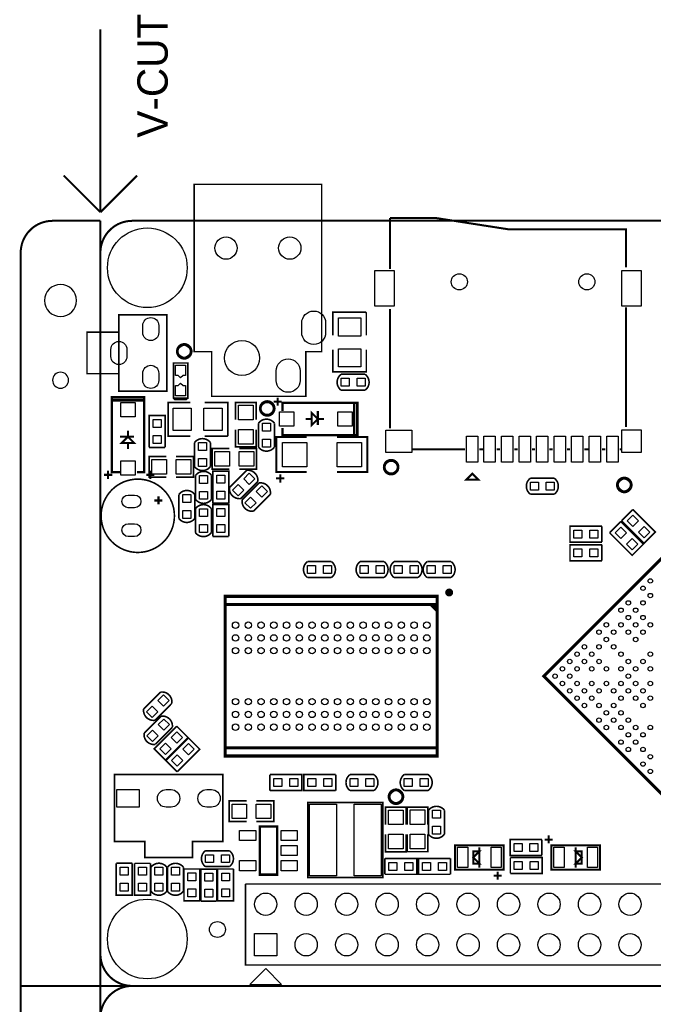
# Model space of a CAD drawing. Extents: x 595 to 7690, y -1184 to 3102.
# Tile 1 of 4: x 595 to 2160, y 663 to 3095. Entities that reach past the tile are written whole.
import ezdxf

# ---------------------------------------------------------------- set-up
doc = ezdxf.new("R2010")
doc.units = 0
doc.header["$MEASUREMENT"] = 0
for name, color, linetype in [('BG_OUTLINE', 254, 'CONTINUOUS'), ('PG_SILKSCREEN_TOP', 30, 'CONTINUOUS'), ('PIN_TOP', 1, 'CONTINUOUS')]:
    doc.layers.add(name, color=color, linetype=linetype)

msp = doc.modelspace()

# ---------------------------------------------------------------- linework, layer by layer
at = {"layer": 'BG_OUTLINE'}
for points in [[(793.868, 2619.681, 5, 5, 0), (793.868, 3071.661, 5, 5, 0)], [(703.308, 2710.241, 5, 5, 0), (793.868, 2619.681, 5, 5, 0)], [(793.868, 2619.681, 5, 5, 0), (884.428, 2710.241, 5, 5, 0)], [(3825.358, 2598.421, 5, 5, 0), (3589.138, 2598.421, 5, 5, 0.414214), (3510.398, 2519.681, 5, 5, 0), (3510.398, 787.401, 5, 5, -0.414214), (3431.658, 708.661, 5, 5, 0), (597.018, 708.661, 5, 5, 0)], [(793.868, 2598.421, 5, 5, 0), (675.758, 2598.421, 5, 5, 0.414214), (597.018, 2519.681, 5, 5, 0), (597.018, -1102.359, 5, 5, 0.414214), (675.758, -1181.099, 5, 5, 0), (793.868, -1181.099, 5, 5, 0)], [(793.868, -1181.099, 5, 5, 0), (793.868, 629.921, 5, 5, -0.414214), (872.608, 708.661, 5, 5, 0), (3431.658, 708.661, 5, 5, -0.414214), (3510.398, 629.921, 5, 5, 0), (3510.398, -1102.359, 5, 5, -0.414214), (3431.658, -1181.099, 5, 5, 0), (872.608, -1181.099, 5, 5, -0.414214), (793.868, -1102.359, 5, 5, 0), (793.868, 2519.681, 5, 5, -0.414214), (872.608, 2598.421, 5, 5, 0), (3431.658, 2598.421, 5, 5, -0.414214), (3510.398, 2519.681, 5, 5, 0), (3510.398, -1102.359, 5, 5, 0.414214), (3589.138, -1181.099, 5, 5, 0), (3825.358, -1181.099, 5, 5, 0.414214)], [(872.608, 708.661, 5, 5, -0.414214), (793.868, 787.401, 5, 5, 0), (793.868, 2598.421, 5, 5, 0)], [(872.608, 2598.421, 0.787, 0.787, 0), (3431.658, 2598.421, 0.787, 0.787, -0.414214), (3510.398, 2519.681, 0.787, 0.787, 0), (3510.398, 787.401, 0.787, 0.787, -0.414214), (3431.658, 708.661, 0.787, 0.787, 0), (872.608, 708.661, 0.787, 0.787, -0.414214), (793.868, 787.401, 0.787, 0.787, 0), (793.868, 2519.681, 0.787, 0.787, -0.414214), (872.608, 2598.421, 0.787, 0.787, 0)]]:
    msp.add_lwpolyline(points, format="xyseb", dxfattribs=at)
for points in [[(734.813, 2401.571, 1), (656.073, 2401.571, 1)], [(715.128, 2204.721, 1), (675.758, 2204.721, 1)]]:
    msp.add_lwpolyline(points, format="xyb", close=True, dxfattribs=at)
at = {"layer": 'PG_SILKSCREEN_TOP'}
for points in [[(1340.41, 2688.579, 3.937, 3.937, 0), (1025.449, 2688.579, 3.937, 3.937, 0), (1025.449, 2275.194, 3.937, 3.937, 0), (1068.757, 2275.194, 3.937, 3.937, 0), (1068.757, 2164.957, 3.937, 3.937, 0), (1301.04, 2164.957, 3.937, 3.937, 0), (1301.04, 2275.194, 3.937, 3.937, 0), (1340.41, 2275.194, 3.937, 3.937, 0), (1340.41, 2688.579, 3.937, 3.937, 0)], [(1509.331, 2605.212, 5, 5, 0), (1509.331, 2479.212, 5, 5, 0)], [(2091.929, 2483.114, 5, 5, 0), (2091.929, 2577.614, 5, 5, 0), (1800.63, 2577.614, 5, 5, 0), (1623.429, 2605.212, 5, 5, 0), (1509.331, 2605.212, 5, 5, 0)], [(1509.331, 2380.81, 5, 5, 0), (1509.331, 2085.511, 5, 5, 0)], [(2091.929, 2089.413, 5, 5, 0), (2091.929, 2384.712, 5, 5, 0)], [(839.577, 2366.488, 3.937, 3.937, 0), (839.577, 2177.511, 3.937, 3.937, 0), (957.688, 2177.511, 3.937, 3.937, 0), (957.688, 2366.488, 3.937, 3.937, 0), (839.577, 2366.488, 3.937, 3.937, 0)], [(1450.792, 2315.8, 4, 4, 0), (1450.792, 2370.92, 4, 4, 0), (1448.822, 2372.88, 4, 4, 0), (1368.112, 2372.88, 4, 4, 0), (1368.112, 2315.8, 4, 4, 0)], [(839.577, 2323.181, 3.937, 3.937, 0), (760.837, 2323.181, 3.937, 3.937, 0), (760.837, 2220.818, 3.937, 3.937, 0), (839.577, 2220.818, 3.937, 3.937, 0)], [(1001, 2294, 5, 5, -0.414206), (1019, 2276, 5, 5, -0.414211), (1001, 2258, 5, 5, -0.414222), (983, 2276, 5, 5, -0.414216), (1001, 2294, 5, 5, 0)], [(1450.792, 2280.36, 4, 4, 0), (1450.792, 2225.24, 4, 4, 0), (1368.112, 2225.24, 4, 4, 0), (1368.112, 2280.36, 4, 4, 0)], [(974.283, 2160.693, 3.937, 3.937, 0), (1009.716, 2160.693, 3.937, 3.937, 0), (1009.716, 2247.307, 3.937, 3.937, 0), (974.283, 2247.307, 3.937, 3.937, 0), (974.283, 2160.693, 3.937, 3.937, 0), (978.22, 2156.756, 3.937, 3.937, 0), (1005.779, 2156.756, 3.937, 3.937, 0), (1009.716, 2160.693, 3.937, 3.937, 0)], [(1388.562, 2219.343, 4, 4, 0.503917), (1388.562, 2179.982, 4, 4, 0)], [(1447.622, 2219.343, 4, 4, 0), (1388.562, 2219.343, 4, 4, 0)], [(1447.622, 2219.343, 4, 4, -0.504955), (1447.621, 2179.983, 4, 4, 0)], [(842, 1977.5, 5.906, 5.906, 0), (822, 1977.5, 5.906, 5.906, 0), (822, 2162.5, 5.906, 5.906, 0), (902, 2162.5, 5.906, 5.906, 0), (902, 1977.5, 5.906, 5.906, 0), (884.5, 1977.5, 5.906, 5.906, 0)], [(1232, 2162, 5, 5, 0), (1232, 2142, 5, 5, 0)], [(1388.562, 2179.982, 4, 4, 0), (1447.621, 2179.983, 4, 4, 0)], [(822, 2155, 5.906, 5.906, 0), (902, 2155, 5.906, 5.906, 0)], [(1016.28, 2066.66, 4, 4, 0), (961.16, 2066.66, 4, 4, 0), (961.16, 2149.34, 4, 4, 0), (1016.28, 2149.34, 4, 4, 0)], [(1051.72, 2066.66, 4, 4, 0), (1106.84, 2066.66, 4, 4, 0), (1108.8, 2068.63, 4, 4, 0), (1108.8, 2149.34, 4, 4, 0), (1051.72, 2149.34, 4, 4, 0)], [(1178.74, 2106.92, 4, 4, 0), (1178.74, 2149.92, 4, 4, 0), (1127.74, 2149.92, 4, 4, 0), (1127.74, 2106.92, 4, 4, 0)], [(1206, 2153, 5, 5, -0.414203), (1224, 2135, 5, 5, -0.414208), (1206, 2117, 5, 5, -0.414224), (1188, 2135, 5, 5, -0.414219), (1206, 2153, 5, 5, 0)], [(1222, 2152, 5, 5, 0), (1242, 2152, 5, 5, 0)], [(1243.5, 2129, 5.906, 5.906, 0), (1243.5, 2149, 5.906, 5.906, 0), (1428.5, 2149, 5.906, 5.906, 0), (1428.5, 2069, 5.906, 5.906, 0), (1243.5, 2069, 5.906, 5.906, 0), (1243.5, 2086.5, 5.906, 5.906, 0)], [(1421, 2149, 5.906, 5.906, 0), (1421, 2069, 5.906, 5.906, 0)], [(953.68, 2038.63, 4, 4, 0), (953.68, 2117.37, 4, 4, 0), (914.32, 2117.37, 4, 4, 0), (914.32, 2038.63, 4, 4, 0)], [(1331, 2109, 5, 5, 0), (1316, 2124, 5, 5, 0), (1316, 2094, 5, 5, 0), (1331, 2109, 5, 5, 0)], [(1331, 2129, 5, 5, 0), (1331, 2094, 5, 5, 0)], [(1184.32, 2098.53, 4, 4, -0.504954), (1223.68, 2098.53, 4, 4, 0)], [(1184.32, 2098.53, 4, 4, 0), (1184.32, 2039.47, 4, 4, 0)], [(1223.68, 2039.47, 4, 4, 0), (1223.68, 2098.53, 4, 4, 0)], [(1316, 2109, 5, 5, 0), (1301, 2109, 5, 5, 0)], [(1331, 2109, 5, 5, 0), (1346, 2109, 5, 5, 0)], [(842, 2065, 5, 5, 0), (877, 2065, 5, 5, 0)], [(862, 2065, 5, 5, 0), (847, 2050, 5, 5, 0), (877, 2050, 5, 5, 0), (862, 2065, 5, 5, 0)], [(862, 2065, 5, 5, 0), (862, 2080, 5, 5, 0)], [(1178.74, 2082.92, 4, 4, 0), (1178.74, 2039.92, 4, 4, 0), (1127.74, 2039.92, 4, 4, 0), (1127.74, 2082.92, 4, 4, 0)], [(862, 2050, 5, 5, 0), (862, 2035, 5, 5, 0)], [(1065.68, 2050.53, 4, 4, 0.503899), (1026.32, 2050.53, 4, 4, 0)], [(1026.32, 2050.53, 4, 4, 0), (1026.32, 1991.47, 4, 4, 0)], [(1065.68, 1991.47, 4, 4, 0), (1065.68, 2050.53, 4, 4, 0)], [(1303.5, 1977.69, 5, 5, 0), (1228.8, 1977.69, 5, 5, 0), (1228.8, 2064.31, 5, 5, 0), (1303.5, 2064.31, 5, 5, 0)], [(1378.5, 1977.69, 5, 5, 0), (1453.2, 1977.69, 5, 5, 0), (1453.2, 2064.31, 5, 5, 0), (1378.5, 2064.31, 5, 5, 0)], [(957, 2016.5, 4, 4, 0), (914, 2016.5, 4, 4, 0), (914, 1965.5, 4, 4, 0), (957, 1965.5, 4, 4, 0)], [(914.32, 2038.63, 4, 4, 0), (953.68, 2038.63, 4, 4, 0)], [(981, 2016.5, 4, 4, 0), (1024, 2016.5, 4, 4, 0), (1024, 1965.5, 4, 4, 0), (981, 1965.5, 4, 4, 0)], [(1112.661, 1984.99, 4, 4, 0), (1069.661, 1984.99, 4, 4, 0), (1069.661, 2035.99, 4, 4, 0), (1112.661, 2035.99, 4, 4, 0)], [(1136.661, 1984.99, 4, 4, 0), (1179.661, 1984.99, 4, 4, 0), (1179.661, 2035.99, 4, 4, 0), (1136.661, 2035.99, 4, 4, 0)], [(1184.32, 2039.47, 4, 4, 0.503899), (1223.68, 2039.47, 4, 4, 0)], [(1564.429, 2034.31, 5, 5, 0), (1694.331, 2034.31, 5, 5, 0)], [(1729.728, 2034.31, 5, 5, 0), (1741.531, 2034.31, 5, 5, 0)], [(1773.031, 2034.31, 5, 5, 0), (1780.929, 2034.31, 5, 5, 0)], [(1816.429, 2034.31, 5, 5, 0), (1824.228, 2034.31, 5, 5, 0)], [(1859.728, 2034.31, 5, 5, 0), (1867.531, 2034.31, 5, 5, 0)], [(1903.031, 2034.31, 5, 5, 0), (1910.831, 2034.31, 5, 5, 0)], [(1946.331, 2034.31, 5, 5, 0), (1954.13, 2034.31, 5, 5, 0)], [(1989.63, 2034.31, 5, 5, 0), (2001.429, 2034.31, 5, 5, 0)], [(2032.929, 2034.31, 5, 5, 0), (2040.831, 2034.31, 5, 5, 0)], [(2076.228, 2034.31, 5, 5, 0), (2080.13, 2034.31, 5, 5, 0)], [(1512, 2008, 5, 5, -0.414214), (1530, 1990, 5, 5, -0.414214), (1512, 1972, 5, 5, -0.414214), (1494, 1990, 5, 5, -0.414214), (1512, 2008, 5, 5, 0)], [(803, 1971, 5, 5, 0), (823, 1971, 5, 5, 0)], [(813, 1961, 5, 5, 0), (813, 1981, 5, 5, 0)], [(907, 1971, 5, 5, 0), (927, 1971, 5, 5, 0)], [(917, 1961, 5, 5, 0), (917, 1981, 5, 5, 0)], [(1065.68, 1991.47, 4, 4, -0.504954), (1026.32, 1991.47, 4, 4, 0)], [(1068.341, 1969.616, 4, 4, 0.503899), (1028.981, 1969.616, 4, 4, 0)], [(1028.981, 1969.616, 4, 4, 0), (1028.981, 1910.556, 4, 4, 0)], [(1068.341, 1910.556, 4, 4, 0), (1068.341, 1969.616, 4, 4, 0)], [(1110.839, 1900.99, 4, 4, 0), (1110.839, 1979.73, 4, 4, 0), (1071.479, 1979.73, 4, 4, 0), (1071.479, 1900.99, 4, 4, 0)], [(1154.742, 1982.036, 4, 4, 0), (1112.98, 1940.274, 4, 4, 0)], [(1182.573, 1954.204, 4, 4, 0.503893), (1154.742, 1982.036, 4, 4, 0)], [(1238, 1972, 5, 5, 0), (1238, 1952, 5, 5, 0)], [(1712.63, 1973.712, 5, 5, 0), (1697.63, 1958.712, 5, 5, 0), (1727.63, 1958.712, 5, 5, 0), (1712.63, 1973.712, 5, 5, 0)], [(976.752, 1869.872, 3.937, 3.937, 1), (795.65, 1869.872, 3.937, 3.937, 1), (976.752, 1869.872, 3.937, 3.937, 0)], [(1140.812, 1912.442, 4, 4, 0), (1182.573, 1954.204, 4, 4, 0)], [(1185.854, 1950.923, 4, 4, 0), (1144.093, 1909.161, 4, 4, 0)], [(1213.686, 1923.091, 4, 4, 0.503906), (1185.854, 1950.923, 4, 4, 0)], [(1228, 1962, 5, 5, 0), (1248, 1962, 5, 5, 0)], [(1856.005, 1923.278, 4, 4, -0.504941), (1856.006, 1962.637, 4, 4, 0)], [(1915.065, 1962.637, 4, 4, 0), (1856.006, 1962.637, 4, 4, 0)], [(1915.066, 1923.278, 4, 4, 0.503887), (1915.065, 1962.637, 4, 4, 0)], [(2088, 1964, 5, 5, -0.414214), (2106, 1946, 5, 5, -0.414214), (2088, 1928, 5, 5, -0.414214), (2070, 1946, 5, 5, -0.414214), (2088, 1964, 5, 5, 0)], [(987.659, 1922.444, 4, 4, -0.504954), (1027.019, 1922.444, 4, 4, 0)], [(987.659, 1922.444, 4, 4, 0), (987.659, 1863.384, 4, 4, 0)], [(1027.019, 1863.384, 4, 4, 0), (1027.019, 1922.444, 4, 4, 0)], [(1140.812, 1912.442, 4, 4, -0.50496), (1112.98, 1940.274, 4, 4, 0)], [(1171.924, 1881.329, 4, 4, 0), (1213.686, 1923.091, 4, 4, 0)], [(1856.005, 1923.278, 4, 4, 0), (1915.066, 1923.278, 4, 4, 0)], [(927.461, 1907.667, 5.906, 5.906, 0), (947.146, 1907.667, 5.906, 5.906, 0)], [(937.303, 1897.825, 5.906, 5.906, 0), (937.303, 1917.51, 5.906, 5.906, 0)], [(1028.659, 1887.444, 4, 4, -0.504954), (1068.019, 1887.444, 4, 4, 0)], [(1068.341, 1910.556, 4, 4, -0.504954), (1028.981, 1910.556, 4, 4, 0)], [(1071.479, 1900.99, 4, 4, 0), (1110.839, 1900.99, 4, 4, 0)], [(1110.839, 1818.73, 4, 4, 0), (1110.839, 1897.47, 4, 4, 0), (1071.479, 1897.47, 4, 4, 0), (1071.479, 1818.73, 4, 4, 0)], [(1171.924, 1881.329, 4, 4, -0.504947), (1144.093, 1909.161, 4, 4, 0)], [(1028.659, 1887.444, 4, 4, 0), (1028.659, 1828.384, 4, 4, 0)], [(1068.019, 1828.384, 4, 4, 0), (1068.019, 1887.444, 4, 4, 0)], [(2109.035, 1885.382, 4, 4, 0), (2081.204, 1857.55, 4, 4, 0)], [(2081.204, 1857.55, 4, 4, 0), (2136.881, 1801.872, 4, 4, 0), (2164.714, 1829.705, 4, 4, 0), (2109.035, 1885.382, 4, 4, 0)], [(987.659, 1863.384, 4, 4, 0.503899), (1027.019, 1863.384, 4, 4, 0)], [(2278.932, 1863.511, 7.902, 7.902, 0), (1889.173, 1473.758, 7.902, 7.902, 0), (2278.928, 1084.001, 7.902, 7.902, 0), (2668.687, 1473.757, 7.902, 7.902, 0), (2278.932, 1863.511, 7.902, 7.902, 0)], [(2079.589, 1855.707, 4, 4, 0), (2051.757, 1827.875, 4, 4, 0)], [(2051.757, 1827.875, 4, 4, 0), (2107.435, 1772.198, 4, 4, 0), (2135.267, 1800.03, 4, 4, 0), (2079.589, 1855.707, 4, 4, 0)], [(1028.659, 1828.384, 4, 4, 0.503899), (1068.019, 1828.384, 4, 4, 0)], [(2032.603, 1844.13, 4, 4, 0), (1953.863, 1844.13, 4, 4, 0), (1953.863, 1804.77, 4, 4, 0), (2032.603, 1804.769, 4, 4, 0)], [(2032.603, 1804.769, 4, 4, 0), (2032.603, 1844.13, 4, 4, 0)], [(1071.479, 1818.73, 4, 4, 0), (1110.839, 1818.73, 4, 4, 0)], [(2032.575, 1798.145, 4, 4, 0), (1953.835, 1798.144, 4, 4, 0), (1953.834, 1758.785, 4, 4, 0), (2032.575, 1758.785, 4, 4, 0)], [(2032.575, 1758.785, 4, 4, 0), (2032.575, 1798.145, 4, 4, 0)], [(1305.47, 1717.32, 4, 4, -0.504954), (1305.47, 1756.68, 4, 4, 0)], [(1364.53, 1756.68, 4, 4, 0), (1305.47, 1756.68, 4, 4, 0)], [(1364.53, 1717.32, 4, 4, 0.503899), (1364.53, 1756.68, 4, 4, 0)], [(1435.47, 1717.32, 4, 4, -0.504954), (1435.47, 1756.68, 4, 4, 0)], [(1494.53, 1756.68, 4, 4, 0), (1435.47, 1756.68, 4, 4, 0)], [(1494.53, 1717.32, 4, 4, 0.503899), (1494.53, 1756.68, 4, 4, 0)], [(1519.47, 1717.32, 4, 4, -0.504954), (1519.47, 1756.68, 4, 4, 0)], [(1578.53, 1756.68, 4, 4, 0), (1519.47, 1756.68, 4, 4, 0)], [(1578.53, 1717.32, 4, 4, 0.503899), (1578.53, 1756.68, 4, 4, 0)], [(1601.055, 1717.319, 4, 4, -0.50495), (1601.056, 1756.679, 4, 4, 0)], [(1660.116, 1756.68, 4, 4, 0), (1601.056, 1756.679, 4, 4, 0)], [(1660.116, 1717.319, 4, 4, 0.503908), (1660.116, 1756.68, 4, 4, 0)], [(1305.47, 1717.32, 4, 4, 0), (1364.53, 1717.32, 4, 4, 0)], [(1435.47, 1717.32, 4, 4, 0), (1494.53, 1717.32, 4, 4, 0)], [(1519.47, 1717.32, 4, 4, 0), (1578.53, 1717.32, 4, 4, 0)], [(1601.055, 1717.319, 4, 4, 0), (1660.116, 1717.319, 4, 4, 0)], [(1660.256, 1680.451, 9.843, 9.843, -0.999975), (1650.417, 1680.45, 9.843, 9.843, -1.000025), (1660.256, 1680.451, 9.843, 9.843, 0)], [(1625.811, 1650.923, 7.874, 7.874, 0), (1625.811, 1670.757, 7.874, 7.874, 0), (1102.189, 1670.757, 7.874, 7.874, 0), (1102.189, 1650.923, 7.874, 7.874, 0), (1625.811, 1650.923, 7.874, 7.874, 0), (1625.811, 1296.592, 7.874, 7.874, 0), (1102.189, 1296.592, 7.874, 7.874, 0), (1102.189, 1650.923, 7.874, 7.874, 0)], [(1610.063, 1650.923, 7.874, 7.874, 0), (1625.811, 1635.175, 7.874, 7.874, 0)], [(1617.937, 1650.923, 7.874, 7.874, 0), (1625.811, 1643.049, 7.874, 7.874, 0)], [(942.501, 1434.433, 4, 4, 0), (900.739, 1392.671, 4, 4, 0)], [(970.332, 1406.601, 4, 4, 0.503893), (942.501, 1434.433, 4, 4, 0)], [(928.571, 1364.839, 4, 4, -0.50496), (900.739, 1392.671, 4, 4, 0)], [(928.571, 1364.839, 4, 4, 0), (970.332, 1406.601, 4, 4, 0)], [(943.677, 1374.913, 4, 4, 0), (901.915, 1333.151, 4, 4, 0)], [(971.509, 1347.081, 4, 4, 0.503905), (943.677, 1374.913, 4, 4, 0)], [(982.455, 1350.051, 4, 4, 0), (926.777, 1294.374, 4, 4, 0), (954.609, 1266.542, 4, 4, 0), (1010.287, 1322.219, 4, 4, 0)], [(929.747, 1305.32, 4, 4, 0), (971.509, 1347.081, 4, 4, 0)], [(1010.287, 1322.219, 4, 4, 0), (982.455, 1350.051, 4, 4, 0)], [(929.747, 1305.32, 4, 4, -0.504948), (901.915, 1333.151, 4, 4, 0)], [(983.429, 1237.722, 4, 4, 0), (1039.106, 1293.4, 4, 4, 0), (1011.275, 1321.231, 4, 4, 0), (955.597, 1265.554, 4, 4, 0)], [(1625.811, 1296.592, 7.874, 7.874, 0), (1625.811, 1276.757, 7.874, 7.874, 0), (1102.189, 1276.757, 7.874, 7.874, 0), (1102.189, 1296.592, 7.874, 7.874, 0)], [(955.597, 1265.554, 4, 4, 0), (983.429, 1237.722, 4, 4, 0)], [(828.518, 1230.885, 3.937, 3.937, 0), (1096.234, 1230.885, 3.937, 3.937, 0), (1096.234, 1065.531, 3.937, 3.937, 0), (1021.431, 1065.531, 3.937, 3.937, 0), (1021.431, 1026.161, 3.937, 3.937, 0), (903.321, 1026.161, 3.937, 3.937, 0), (903.321, 1065.531, 3.937, 3.937, 0), (828.518, 1065.531, 3.937, 3.937, 0), (828.518, 1230.885, 3.937, 3.937, 0)], [(1212.63, 1230.68, 4, 4, 0), (1212.63, 1191.32, 4, 4, 0)], [(1212.63, 1191.32, 4, 4, 0), (1291.37, 1191.32, 4, 4, 0), (1291.37, 1230.68, 4, 4, 0), (1212.63, 1230.68, 4, 4, 0)], [(1375.37, 1230.68, 4, 4, 0), (1296.63, 1230.68, 4, 4, 0), (1296.63, 1191.32, 4, 4, 0), (1375.37, 1191.32, 4, 4, 0)], [(1375.37, 1191.32, 4, 4, 0), (1375.37, 1230.68, 4, 4, 0)], [(1410.47, 1230.68, 4, 4, 0.503899), (1410.47, 1191.32, 4, 4, 0)], [(1469.53, 1230.68, 4, 4, 0), (1410.47, 1230.68, 4, 4, 0)], [(1469.53, 1230.68, 4, 4, -0.504954), (1469.53, 1191.32, 4, 4, 0)], [(1544.47, 1191.32, 4, 4, -0.504954), (1544.47, 1230.68, 4, 4, 0)], [(1603.53, 1230.68, 4, 4, 0), (1544.47, 1230.68, 4, 4, 0)], [(1603.53, 1191.32, 4, 4, 0.503899), (1603.53, 1230.68, 4, 4, 0)], [(1410.47, 1191.32, 4, 4, 0), (1469.53, 1191.32, 4, 4, 0)], [(1524, 1194, 5, 5, -0.414215), (1542, 1176, 5, 5, -0.414217), (1524, 1158, 5, 5, -0.414213), (1506, 1176, 5, 5, -0.41421), (1524, 1194, 5, 5, 0)], [(1544.47, 1191.32, 4, 4, 0), (1603.53, 1191.32, 4, 4, 0)], [(1155, 1165.5, 4, 4, 0), (1112, 1165.5, 4, 4, 0), (1112, 1114.5, 4, 4, 0), (1155, 1114.5, 4, 4, 0)], [(1179, 1165.5, 4, 4, 0), (1222, 1165.5, 4, 4, 0), (1222, 1114.5, 4, 4, 0), (1179, 1114.5, 4, 4, 0)], [(1306.48, 1161.52, 3.937, 3.937, 0), (1491.519, 1161.52, 3.937, 3.937, 0), (1491.519, 976.48, 3.937, 3.937, 0), (1306.48, 976.48, 3.937, 3.937, 0), (1306.48, 1161.52, 3.937, 3.937, 0)], [(1549.107, 1107.109, 4, 4, 0), (1549.106, 1150.109, 4, 4, 0), (1498.107, 1150.109, 4, 4, 0), (1498.106, 1107.109, 4, 4, 0)], [(1551.843, 1107.243, 4, 4, 0), (1551.843, 1150.242, 4, 4, 0), (1602.843, 1150.242, 4, 4, 0), (1602.843, 1107.243, 4, 4, 0)], [(1643.651, 1142.388, 4, 4, 0.503897), (1604.291, 1142.388, 4, 4, 0)], [(1604.291, 1142.388, 4, 4, 0), (1604.291, 1083.328, 4, 4, 0)], [(1643.65, 1083.328, 4, 4, 0), (1643.651, 1142.388, 4, 4, 0)], [(1230.5, 983.5, 5.906, 5.906, 0), (1187.5, 983.5, 5.906, 5.906, 0), (1187.5, 1102.5, 5.906, 5.906, 0), (1230.5, 1102.5, 5.906, 5.906, 0), (1230.5, 983.5, 5.906, 5.906, 0)], [(1549.106, 1083.109, 4, 4, 0), (1549.107, 1040.109, 4, 4, 0), (1498.106, 1040.109, 4, 4, 0), (1498.107, 1083.109, 4, 4, 0)], [(1551.843, 1083.243, 4, 4, 0), (1551.843, 1040.243, 4, 4, 0), (1602.843, 1040.243, 4, 4, 0), (1602.843, 1083.243, 4, 4, 0)], [(1643.65, 1083.328, 4, 4, -0.504943), (1604.291, 1083.328, 4, 4, 0)], [(1884.521, 1070.215, 4, 4, 0), (1805.781, 1070.215, 4, 4, 0), (1805.781, 1030.856, 4, 4, 0), (1884.521, 1030.855, 4, 4, 0)], [(1884.521, 1030.855, 4, 4, 0), (1884.521, 1070.215, 4, 4, 0)], [(1891, 1070, 5, 5, 0), (1911, 1070, 5, 5, 0)], [(1901, 1081, 5, 5, 0), (1901, 1061, 5, 5, 0)], [(1790, 996, 5, 5, 0), (1670, 996, 5, 5, 0), (1670, 1056, 5, 5, 0), (1790, 1056, 5, 5, 0), (1790, 996, 5, 5, 0)], [(1730, 1001, 5, 5, 0), (1730, 1051, 5, 5, 0)], [(1908, 1056, 5, 5, 0), (2028, 1056, 5, 5, 0), (2028, 996, 5, 5, 0), (1908, 996, 5, 5, 0), (1908, 1056, 5, 5, 0)], [(1968, 1051, 5, 5, 0), (1968, 1001, 5, 5, 0)], [(1053.47, 1003.32, 4, 4, -0.504954), (1053.47, 1042.68, 4, 4, 0)], [(1112.53, 1042.68, 4, 4, 0), (1053.47, 1042.68, 4, 4, 0)], [(1112.53, 1003.32, 4, 4, 0.503899), (1112.53, 1042.68, 4, 4, 0)], [(1496.63, 1023.68, 4, 4, 0), (1496.63, 984.32, 4, 4, 0)], [(1496.63, 984.32, 4, 4, 0), (1575.37, 984.32, 4, 4, 0), (1575.37, 1023.68, 4, 4, 0), (1496.63, 1023.68, 4, 4, 0)], [(1658.37, 1023.68, 4, 4, 0), (1579.63, 1023.68, 4, 4, 0), (1579.63, 984.32, 4, 4, 0), (1658.37, 984.32, 4, 4, 0)], [(1658.37, 984.32, 4, 4, 0), (1658.37, 1023.68, 4, 4, 0)], [(1730, 1041, 5, 5, 0), (1715, 1041, 5, 5, 0), (1715, 1011, 5, 5, 0), (1730, 1011, 5, 5, 0), (1715, 1026, 5, 5, 0), (1730, 1041, 5, 5, 0)], [(1806.459, 1025.781, 4, 4, 0), (1806.457, 986.421, 4, 4, 0)], [(1806.457, 986.421, 4, 4, 0), (1885.199, 986.421, 4, 4, 0), (1885.199, 1025.78, 4, 4, 0), (1806.459, 1025.781, 4, 4, 0)], [(1968, 1011, 5, 5, 0), (1983, 1011, 5, 5, 0), (1983, 1041, 5, 5, 0), (1968, 1041, 5, 5, 0), (1983, 1026, 5, 5, 0), (1968, 1011, 5, 5, 0)], [(872.521, 1011.75, 4, 4, 0), (833.161, 1011.75, 4, 4, 0)], [(833.161, 1011.75, 4, 4, 0), (833.161, 933.01, 4, 4, 0), (872.521, 933.01, 4, 4, 0), (872.521, 1011.75, 4, 4, 0)], [(917.521, 1011.49, 4, 4, 0), (878.161, 1011.49, 4, 4, 0)], [(878.161, 1011.49, 4, 4, 0), (878.161, 932.75, 4, 4, 0), (917.521, 932.75, 4, 4, 0), (917.521, 1011.49, 4, 4, 0)], [(918.659, 1001.72, 4, 4, -0.504954), (958.019, 1001.72, 4, 4, 0)], [(918.659, 1001.72, 4, 4, 0), (918.659, 942.66, 4, 4, 0)], [(958.019, 942.66, 4, 4, 0), (958.019, 1001.72, 4, 4, 0)], [(998.923, 1001.613, 4, 4, 0.503902), (959.563, 1001.613, 4, 4, 0)], [(959.563, 1001.613, 4, 4, 0), (959.563, 942.553, 4, 4, 0)], [(998.923, 942.554, 4, 4, 0), (998.923, 1001.613, 4, 4, 0)], [(1039.763, 997.483, 4, 4, 0), (1000.403, 997.483, 4, 4, 0)], [(1000.403, 997.483, 4, 4, 0), (1000.403, 918.743, 4, 4, 0), (1039.764, 918.743, 4, 4, 0), (1039.763, 997.483, 4, 4, 0)], [(1081.358, 918.278, 4, 4, 0), (1081.357, 997.018, 4, 4, 0), (1041.998, 997.019, 4, 4, 0), (1041.998, 918.278, 4, 4, 0)], [(1053.47, 1003.32, 4, 4, 0), (1112.53, 1003.32, 4, 4, 0)], [(1122.964, 997.441, 4, 4, 0), (1083.604, 997.441, 4, 4, 0)], [(1083.604, 997.441, 4, 4, 0), (1083.604, 918.701, 4, 4, 0), (1122.964, 918.701, 4, 4, 0), (1122.964, 997.441, 4, 4, 0)], [(1785, 981, 5, 5, 0), (1765, 981, 5, 5, 0)], [(1775, 971, 5, 5, 0), (1775, 991, 5, 5, 0)], [(1152.133, 960.405, 3.937, 3.937, 0), (3152.133, 960.405, 3.937, 3.937, 0), (3152.133, 760.405, 3.937, 3.937, 0), (2452.133, 760.405, 3.937, 3.937, 0)], [(2452.133, 760.405, 3.937, 3.937, 0), (1152.133, 760.405, 3.937, 3.937, 0), (1152.133, 960.405, 3.937, 3.937, 0)], [(918.659, 942.66, 4, 4, 0.503899), (958.019, 942.66, 4, 4, 0)], [(998.923, 942.554, 4, 4, -0.504957), (959.563, 942.553, 4, 4, 0)], [(1041.998, 918.278, 4, 4, 0), (1081.358, 918.278, 4, 4, 0)]]:
    msp.add_lwpolyline(points, format="xyseb", dxfattribs=at)
msp.add_lwpolyline([(1202.133, 751.35), (1162.763, 711.98), (1241.503, 711.98)], close=True, dxfattribs=at)
at = {"layer": 'PIN_TOP'}
for points in [[(1519.532, 2475.913), (1519.532, 2387.913), (1471.532, 2387.913), (1471.532, 2475.913)], [(2129.728, 2475.913), (2129.728, 2387.913), (2081.728, 2387.913), (2081.728, 2475.913)], [(1436.952, 2358.58), (1436.952, 2313.58), (1381.952, 2313.58), (1381.952, 2358.58)], [(1436.952, 2282.58), (1436.952, 2237.58), (1381.952, 2237.58), (1381.952, 2282.58)], [(1004.5, 2216.5), (998.26, 2216.5), (998.26, 2216.476), (992, 2210.216), (985.74, 2216.476), (985.74, 2216.5), (979.5, 2216.5), (979.5, 2241.5), (1004.5, 2241.5)], [(979.5, 2191.5), (985.74, 2191.5), (985.74, 2191.524), (992, 2197.784), (998.26, 2191.524), (998.26, 2191.5), (1004.5, 2191.5), (1004.5, 2166.5), (979.5, 2166.5)], [(1388.569, 2189.819), (1388.569, 2209.504), (1408.254, 2209.504), (1408.254, 2189.819)], [(1427.929, 2189.819), (1427.929, 2209.504), (1447.614, 2209.504), (1447.614, 2189.819)], [(879.5, 2149.5), (879.5, 2114.5), (844.5, 2114.5), (844.5, 2149.5)], [(1135.24, 2106.92), (1135.24, 2142.92), (1171.24, 2142.92), (1171.24, 2106.92)], [(1018.5, 2080.5), (973.5, 2080.5), (973.5, 2135.5), (1018.5, 2135.5)], [(1094.5, 2080.5), (1049.5, 2080.5), (1049.5, 2135.5), (1094.5, 2135.5)], [(1271.5, 2091.5), (1236.5, 2091.5), (1236.5, 2126.5), (1271.5, 2126.5)], [(1415.5, 2091.5), (1380.5, 2091.5), (1380.5, 2126.5), (1415.5, 2126.5)], [(943.8425, 2087.8375), (924.1575, 2087.8375), (924.1575, 2107.5225), (943.8425, 2107.5225)], [(1213.8425, 2078.8375), (1194.1575, 2078.8375), (1194.1575, 2098.5225), (1213.8425, 2098.5225)], [(943.8425, 2048.4775), (924.1575, 2048.4775), (924.1575, 2068.1625), (943.8425, 2068.1625)], [(1135.24, 2046.92), (1135.24, 2082.92), (1171.24, 2082.92), (1171.24, 2046.92)], [(1562.929, 2081.511), (1562.929, 2026.511), (1498.929, 2026.511), (1498.929, 2081.511)], [(2129.728, 2082.011), (2129.728, 2026.011), (2081.728, 2026.011), (2081.728, 2082.011)], [(1036.1575, 2050.5225), (1055.8425, 2050.5225), (1055.8425, 2030.8375), (1036.1575, 2030.8375)], [(1213.8425, 2039.4775), (1194.1575, 2039.4775), (1194.1575, 2059.1625), (1213.8425, 2059.1625)], [(1303.5, 2051), (1303.5, 1991), (1243.5, 1991), (1243.5, 2051)], [(1438.5, 2051), (1438.5, 1991), (1378.5, 1991), (1378.5, 2051)], [(1726.032, 2066.31), (1726.032, 2002.31), (1698.032, 2002.31), (1698.032, 2066.31)], [(1769.331, 2066.31), (1769.331, 2002.31), (1741.331, 2002.31), (1741.331, 2066.31)], [(1812.63, 2066.31), (1812.63, 2002.31), (1784.63, 2002.31), (1784.63, 2066.31)], [(1855.929, 2066.31), (1855.929, 2002.31), (1827.929, 2002.31), (1827.929, 2066.31)], [(1899.331, 2066.31), (1899.331, 2002.31), (1871.331, 2002.31), (1871.331, 2066.31)], [(1942.63, 2066.31), (1942.63, 2002.31), (1914.63, 2002.31), (1914.63, 2066.31)], [(1985.929, 2066.31), (1985.929, 2002.31), (1957.929, 2002.31), (1957.929, 2066.31)], [(2029.228, 2066.31), (2029.228, 2002.31), (2001.228, 2002.31), (2001.228, 2066.31)], [(2072.532, 2066.31), (2072.532, 2002.31), (2044.532, 2002.31), (2044.532, 2066.31)], [(1076.661, 2028.49), (1112.661, 2028.49), (1112.661, 1992.49), (1076.661, 1992.49)], [(1136.661, 2028.49), (1172.661, 2028.49), (1172.661, 1992.49), (1136.661, 1992.49)], [(879.5, 2005.5), (879.5, 1970.5), (844.5, 1970.5), (844.5, 2005.5)], [(957, 1973), (921, 1973), (921, 2009), (957, 2009)], [(1017, 1973), (981, 1973), (981, 2009), (1017, 2009)], [(1036.1575, 2011.1625), (1055.8425, 2011.1625), (1055.8425, 1991.4775), (1036.1575, 1991.4775)], [(1101.0015, 1950.1975), (1081.3165, 1950.1975), (1081.3165, 1969.8825), (1101.0015, 1969.8825)], [(1161.693, 1975.0744), (1175.6124, 1961.155), (1161.693, 1947.2356), (1147.7736, 1961.155)], [(1038.8185, 1969.6085), (1058.5035, 1969.6085), (1058.5035, 1949.9235), (1038.8185, 1949.9235)], [(1133.861, 1947.2424), (1147.7804, 1933.323), (1133.861, 1919.4036), (1119.9416, 1933.323)], [(1875.6975, 1952.8005), (1875.6975, 1933.1155), (1856.0125, 1933.1155), (1856.0125, 1952.8005)], [(1915.0575, 1952.8005), (1915.0575, 1933.1155), (1895.3725, 1933.1155), (1895.3725, 1952.8005)], [(1017.1815, 1902.7515), (997.4965, 1902.7515), (997.4965, 1922.4365), (1017.1815, 1922.4365)], [(1038.8185, 1930.2485), (1058.5035, 1930.2485), (1058.5035, 1910.5635), (1038.8185, 1910.5635)], [(1101.0015, 1910.8375), (1081.3165, 1910.8375), (1081.3165, 1930.5225), (1101.0015, 1930.5225)], [(1192.805, 1943.9614), (1206.7244, 1930.042), (1192.805, 1916.1226), (1178.8856, 1930.042)], [(1164.973, 1916.1294), (1178.8924, 1902.21), (1164.973, 1888.2906), (1151.0536, 1902.21)], [(1017.1815, 1863.3915), (997.4965, 1863.3915), (997.4965, 1883.0765), (1017.1815, 1883.0765)], [(1058.1815, 1867.7515), (1038.4965, 1867.7515), (1038.4965, 1887.4365), (1058.1815, 1887.4365)], [(1101.0015, 1867.9375), (1081.3165, 1867.9375), (1081.3165, 1887.6225), (1101.0015, 1887.6225)], [(1101.0015, 1828.5775), (1081.3165, 1828.5775), (1081.3165, 1848.2625), (1101.0015, 1848.2625)], [(2095.1226, 1857.544), (2109.042, 1871.4634), (2122.9614, 1857.544), (2109.042, 1843.6246)], [(1058.1815, 1828.3915), (1038.4965, 1828.3915), (1038.4965, 1848.0765), (1058.1815, 1848.0765)], [(1983.3955, 1834.2915), (1983.3955, 1814.6065), (1963.7105, 1814.6065), (1963.7105, 1834.2915)], [(2022.7555, 1834.2915), (2022.7555, 1814.6065), (2003.0705, 1814.6065), (2003.0705, 1834.2915)], [(2065.6766, 1827.868), (2079.596, 1841.7874), (2093.5154, 1827.868), (2079.596, 1813.9486)], [(2122.9546, 1829.712), (2136.874, 1843.6314), (2150.7934, 1829.712), (2136.874, 1815.7926)], [(2093.5086, 1800.036), (2107.428, 1813.9554), (2121.3474, 1800.036), (2107.428, 1786.1166)], [(1983.3665, 1788.3075), (1983.3665, 1768.6225), (1963.6815, 1768.6225), (1963.6815, 1788.3075)], [(2022.7265, 1788.3075), (2022.7265, 1768.6225), (2003.0415, 1768.6225), (2003.0415, 1788.3075)], [(1325.1625, 1746.8425), (1325.1625, 1727.1575), (1305.4775, 1727.1575), (1305.4775, 1746.8425)], [(1364.5225, 1746.8425), (1364.5225, 1727.1575), (1344.8375, 1727.1575), (1344.8375, 1746.8425)], [(1455.1625, 1746.8425), (1455.1625, 1727.1575), (1435.4775, 1727.1575), (1435.4775, 1746.8425)], [(1494.5225, 1746.8425), (1494.5225, 1727.1575), (1474.8375, 1727.1575), (1474.8375, 1746.8425)], [(1539.1625, 1746.8425), (1539.1625, 1727.1575), (1519.4775, 1727.1575), (1519.4775, 1746.8425)], [(1578.5225, 1746.8425), (1578.5225, 1727.1575), (1558.8375, 1727.1575), (1558.8375, 1746.8425)], [(1620.7475, 1746.8425), (1620.7475, 1727.1575), (1601.0625, 1727.1575), (1601.0625, 1746.8425)], [(1660.1075, 1746.8425), (1660.1075, 1727.1575), (1640.4225, 1727.1575), (1640.4225, 1746.8425)], [(949.452, 1427.4714), (963.3714, 1413.552), (949.452, 1399.6326), (935.5326, 1413.552)], [(921.62, 1399.6394), (935.5394, 1385.72), (921.62, 1371.8006), (907.7006, 1385.72)], [(950.628, 1367.9514), (964.5474, 1354.032), (950.628, 1340.1126), (936.7086, 1354.032)], [(922.796, 1340.1194), (936.7154, 1326.2), (922.796, 1312.2806), (908.8766, 1326.2)], [(982.448, 1336.1314), (996.3674, 1322.212), (982.448, 1308.2926), (968.5286, 1322.212)], [(954.616, 1308.2994), (968.5354, 1294.38), (954.616, 1280.4606), (940.6966, 1294.38)], [(1011.268, 1279.4736), (997.3486, 1293.393), (1011.268, 1307.3124), (1025.1874, 1293.393)], [(983.436, 1251.6416), (969.5166, 1265.561), (983.436, 1279.4804), (997.3554, 1265.561)], [(1222.477, 1201.157), (1222.477, 1220.842), (1242.162, 1220.842), (1242.162, 1201.157)], [(1261.837, 1201.157), (1261.837, 1220.842), (1281.522, 1220.842), (1281.522, 1201.157)], [(1326.1625, 1220.8425), (1326.1625, 1201.1575), (1306.4775, 1201.1575), (1306.4775, 1220.8425)], [(1365.5225, 1220.8425), (1365.5225, 1201.1575), (1345.8375, 1201.1575), (1345.8375, 1220.8425)], [(1410.477, 1201.157), (1410.477, 1220.842), (1430.162, 1220.842), (1430.162, 1201.157)], [(1449.837, 1201.157), (1449.837, 1220.842), (1469.522, 1220.842), (1469.522, 1201.157)], [(1564.1625, 1220.8425), (1564.1625, 1201.1575), (1544.4775, 1201.1575), (1544.4775, 1220.8425)], [(1603.5225, 1220.8425), (1603.5225, 1201.1575), (1583.8375, 1201.1575), (1583.8375, 1220.8425)], [(834.817, 1150.176), (834.817, 1193.483), (889.935, 1193.483), (889.935, 1150.176)], [(1155, 1122), (1119, 1122), (1119, 1158), (1155, 1158)], [(1215, 1122), (1179, 1122), (1179, 1158), (1215, 1158)], [(1310.417, 980.417), (1310.417, 1157.582), (1377.346, 1157.582), (1377.346, 980.417)], [(1420.653, 980.417), (1420.653, 1157.582), (1487.582, 1157.582), (1487.582, 980.417)], [(1505.607, 1107.109), (1505.607, 1143.109), (1541.607, 1143.109), (1541.607, 1107.109)], [(1595.343, 1143.243), (1595.343, 1107.243), (1559.343, 1107.243), (1559.343, 1143.243)], [(1614.1285, 1142.3805), (1633.8135, 1142.3805), (1633.8135, 1122.6955), (1614.1285, 1122.6955)], [(1614.1285, 1103.0205), (1633.8135, 1103.0205), (1633.8135, 1083.3355), (1614.1285, 1083.3355)], [(1177.819, 1092.902), (1177.819, 1067.902), (1137.819, 1067.902), (1137.819, 1092.902)], [(1280.181, 1092.902), (1280.181, 1067.902), (1240.181, 1067.902), (1240.181, 1092.902)], [(1505.607, 1047.109), (1505.607, 1083.109), (1541.607, 1083.109), (1541.607, 1047.109)], [(1595.343, 1083.243), (1595.343, 1047.243), (1559.343, 1047.243), (1559.343, 1083.243)], [(1280.181, 1055.5), (1280.181, 1030.5), (1240.181, 1030.5), (1240.181, 1055.5)], [(1701.161, 1051), (1701.161, 1001), (1676.161, 1001), (1676.161, 1051)], [(1783.839, 1051), (1783.839, 1001), (1758.839, 1001), (1758.839, 1051)], [(1835.3135, 1060.3785), (1835.3135, 1040.6935), (1815.6285, 1040.6935), (1815.6285, 1060.3785)], [(1874.6735, 1060.3785), (1874.6735, 1040.6935), (1854.9885, 1040.6935), (1854.9885, 1060.3785)], [(1914.161, 1001), (1914.161, 1051), (1939.161, 1051), (1939.161, 1001)], [(1996.839, 1001), (1996.839, 1051), (2021.839, 1051), (2021.839, 1001)], [(1073.1625, 1032.8425), (1073.1625, 1013.1575), (1053.4775, 1013.1575), (1053.4775, 1032.8425)], [(1112.5225, 1032.8425), (1112.5225, 1013.1575), (1092.8375, 1013.1575), (1092.8375, 1032.8425)], [(842.9985, 1001.9025), (862.6835, 1001.9025), (862.6835, 982.2175), (842.9985, 982.2175)], [(887.9985, 1001.6425), (907.6835, 1001.6425), (907.6835, 981.9575), (887.9985, 981.9575)], [(948.1815, 982.0275), (928.4965, 982.0275), (928.4965, 1001.7125), (948.1815, 1001.7125)], [(969.4005, 1001.6055), (989.0855, 1001.6055), (989.0855, 981.9205), (969.4005, 981.9205)], [(1177.819, 1018.098), (1177.819, 993.098), (1137.819, 993.098), (1137.819, 1018.098)], [(1280.181, 1018.098), (1280.181, 993.098), (1240.181, 993.098), (1240.181, 1018.098)], [(1506.477, 994.157), (1506.477, 1013.842), (1526.162, 1013.842), (1526.162, 994.157)], [(1545.837, 994.157), (1545.837, 1013.842), (1565.522, 1013.842), (1565.522, 994.157)], [(1609.1625, 1013.8425), (1609.1625, 994.1575), (1589.4775, 994.1575), (1589.4775, 1013.8425)], [(1648.5225, 1013.8425), (1648.5225, 994.1575), (1628.8375, 994.1575), (1628.8375, 1013.8425)], [(1816.306, 996.258), (1816.306, 1015.943), (1835.991, 1015.943), (1835.991, 996.258)], [(1855.666, 996.258), (1855.666, 1015.943), (1875.351, 1015.943), (1875.351, 996.258)], [(1010.2415, 987.6355), (1029.9265, 987.6355), (1029.9265, 967.9505), (1010.2415, 967.9505)], [(1071.5205, 967.4855), (1051.8355, 967.4855), (1051.8355, 987.1705), (1071.5205, 987.1705)], [(1093.4415, 987.5935), (1113.1265, 987.5935), (1113.1265, 967.9085), (1093.4415, 967.9085)], [(842.9985, 962.5425), (862.6835, 962.5425), (862.6835, 942.8575), (842.9985, 942.8575)], [(887.9985, 962.2825), (907.6835, 962.2825), (907.6835, 942.5975), (887.9985, 942.5975)], [(948.1815, 942.6675), (928.4965, 942.6675), (928.4965, 962.3525), (948.1815, 962.3525)], [(969.4005, 962.2455), (989.0855, 962.2455), (989.0855, 942.5605), (969.4005, 942.5605)], [(1010.2415, 948.2755), (1029.9265, 948.2755), (1029.9265, 928.5905), (1010.2415, 928.5905)], [(1071.5205, 928.1255), (1051.8355, 928.1255), (1051.8355, 947.8105), (1071.5205, 947.8105)], [(1093.4415, 948.2335), (1113.1265, 948.2335), (1113.1265, 928.5485), (1093.4415, 928.5485)], [(1174.574, 782.846), (1174.574, 837.964), (1229.692, 837.964), (1229.692, 782.846)]]:
    msp.add_lwpolyline(points, close=True, dxfattribs=at)
for points in [[(898.632, 2322.1965), (898.632, 2339.9135, -1), (938.002, 2339.9135), (938.002, 2322.1965, -1)], [(1291.1975, 2322.437), (1291.1975, 2346.059, -1), (1350.2525, 2346.059), (1350.2525, 2322.437, -1)], [(819.892, 2263.1415), (819.892, 2280.8585, -1), (859.262, 2280.8585), (859.262, 2263.1415, -1)], [(898.632, 2204.0865), (898.632, 2221.8035, -1), (938.002, 2221.8035), (938.002, 2204.0865, -1)], [(1228.2055, 2204.327), (1228.2055, 2227.949, -1), (1287.2605, 2227.949), (1287.2605, 2204.327, -1)], [(862.579, 1921.053), (878.327, 1921.053, -1), (878.327, 1889.557), (862.579, 1889.557, -1)], [(862.579, 1850.187), (878.327, 1850.187, -1), (878.327, 1818.691), (862.579, 1818.691, -1)], [(968.2815, 1150.1765), (956.4705, 1150.1765, -1), (956.4705, 1193.4835), (968.2815, 1193.4835, -1)], [(1068.2815, 1150.1765), (1056.4705, 1150.1765, -1), (1056.4705, 1193.4835), (1068.2815, 1193.4835, -1)]]:
    msp.add_lwpolyline(points, format="xyb", close=True, dxfattribs=at)
for centre, radius in [((909.774, 2482.515), 98.425), ((1104.19, 2531.099), 27.559), ((1261.67, 2531.099), 27.559), ((1680.532, 2447.712), 20), ((1995.532, 2447.712), 20), ((1001, 2276), 15), ((1143.56, 2259.445), 43.307), ((1206, 2135), 15), ((1512, 1990), 15), ((2088, 1946), 15), ((2152.283, 1709.012), 5.5), ((2134.183, 1690.912), 5.5), ((2152.287, 1672.808), 5.5), ((2097.978, 1654.707), 5.5), ((2134.183, 1654.704), 5.5), ((2079.877, 1636.607), 5.5), ((2116.082, 1636.603), 5.5), ((1127.78, 1599.741), 7.874), ((1159.276, 1599.741), 7.874), ((1190.772, 1599.741), 7.874), ((1222.268, 1599.741), 7.874), ((1253.764, 1599.741), 7.874), ((1285.26, 1599.741), 7.874), ((1316.756, 1599.741), 7.874), ((1348.252, 1599.741), 7.874), ((1379.748, 1599.741), 7.874), ((1411.244, 1599.741), 7.874), ((1442.74, 1599.741), 7.874), ((1474.236, 1599.741), 7.874), ((1505.732, 1599.741), 7.874), ((1537.228, 1599.741), 7.874), ((1568.724, 1599.741), 7.874), ((1600.22, 1599.741), 7.874), ((2043.673, 1600.402), 5.5), ((2079.877, 1600.398), 5.5), ((2097.981, 1618.502), 5.5), ((2116.082, 1600.402), 5.5), ((2134.183, 1618.502), 5.5), ((2152.287, 1600.398), 5.5), ((2025.569, 1582.298), 5.5), ((2061.777, 1582.298), 5.5), ((2097.978, 1582.298), 5.5), ((2134.186, 1582.298), 5.5), ((1127.78, 1568.245), 7.874), ((1159.276, 1568.245), 7.874), ((1190.772, 1568.245), 7.874), ((1222.268, 1568.245), 7.874), ((1253.764, 1568.245), 7.874), ((1285.26, 1568.245), 7.874), ((1316.756, 1568.245), 7.874), ((1348.252, 1568.245), 7.874), ((1379.748, 1568.245), 7.874), ((1411.244, 1568.245), 7.874), ((1442.74, 1568.245), 7.874), ((1474.236, 1568.245), 7.874), ((1505.732, 1568.245), 7.874), ((1537.228, 1568.245), 7.874), ((1568.724, 1568.245), 7.874), ((1600.22, 1568.245), 7.874), ((2043.673, 1564.194), 5.5), ((2116.082, 1564.194), 5.5), ((1127.78, 1536.749), 7.874), ((1159.276, 1536.749), 7.874), ((1190.772, 1536.749), 7.874), ((1222.268, 1536.749), 7.874), ((1253.764, 1536.749), 7.874), ((1285.26, 1536.749), 7.874), ((1316.756, 1536.749), 7.874), ((1348.252, 1536.749), 7.874), ((1379.748, 1536.749), 7.874), ((1411.244, 1536.749), 7.874), ((1442.74, 1536.749), 7.874), ((1474.236, 1536.749), 7.874), ((1505.732, 1536.749), 7.874), ((1537.228, 1536.749), 7.874), ((1568.724, 1536.749), 7.874), ((1600.22, 1536.749), 7.874), ((1971.337, 1528.066), 5.5), ((1989.437, 1546.166), 5.5), ((2007.541, 1528.062), 5.5), ((2025.572, 1546.093), 5.5), ((2061.773, 1546.093), 5.5), ((2079.877, 1527.989), 5.5), ((2152.214, 1528.062), 5.5), ((1953.232, 1509.962), 5.5), ((1989.441, 1509.962), 5.5), ((2025.642, 1509.962), 5.5), ((2097.978, 1509.889), 5.5), ((2134.113, 1509.962), 5.5), ((1935.132, 1491.861), 5.5), ((1971.337, 1491.858), 5.5), ((2007.541, 1491.861), 5.5), ((2043.746, 1491.858), 5.5), ((2079.877, 1491.788), 5.5), ((2116.009, 1491.858), 5.5), ((2152.214, 1491.861), 5.5), ((1917.028, 1473.757), 5.5), ((1935.132, 1455.653), 5.5), ((1953.236, 1473.757), 5.5), ((1971.337, 1455.656), 5.5), ((2007.541, 1455.653), 5.5), ((2043.746, 1455.656), 5.5), ((2079.877, 1455.726), 5.5), ((2097.909, 1473.757), 5.5), ((2116.009, 1455.656), 5.5), ((2152.214, 1455.653), 5.5), ((1953.232, 1437.552), 5.5), ((1989.441, 1437.552), 5.5), ((2025.642, 1437.552), 5.5), ((2061.777, 1437.625), 5.5), ((2097.978, 1437.625), 5.5), ((2134.113, 1437.552), 5.5), ((1127.78, 1410.765), 7.874), ((1159.276, 1410.765), 7.874), ((1190.772, 1410.765), 7.874), ((1222.268, 1410.765), 7.874), ((1253.764, 1410.765), 7.874), ((1285.26, 1410.765), 7.874), ((1316.756, 1410.765), 7.874), ((1348.252, 1410.765), 7.874), ((1379.748, 1410.765), 7.874), ((1411.244, 1410.765), 7.874), ((1442.74, 1410.765), 7.874), ((1474.236, 1410.765), 7.874), ((1505.732, 1410.765), 7.874), ((1537.228, 1410.765), 7.874), ((1568.724, 1410.765), 7.874), ((1600.22, 1410.765), 7.874), ((1971.337, 1419.448), 5.5), ((2007.541, 1419.452), 5.5), ((2079.877, 1419.525), 5.5), ((2116.082, 1419.521), 5.5), ((2152.214, 1419.452), 5.5), ((1127.78, 1379.269), 7.874), ((1159.276, 1379.269), 7.874), ((1190.772, 1379.269), 7.874), ((1222.268, 1379.269), 7.874), ((1253.764, 1379.269), 7.874), ((1285.26, 1379.269), 7.874), ((1316.756, 1379.269), 7.874), ((1348.252, 1379.269), 7.874), ((1379.748, 1379.269), 7.874), ((1411.244, 1379.269), 7.874), ((1442.74, 1379.269), 7.874), ((1474.236, 1379.269), 7.874), ((1505.732, 1379.269), 7.874), ((1537.228, 1379.269), 7.874), ((1568.724, 1379.269), 7.874), ((1600.22, 1379.269), 7.874), ((1989.437, 1401.348), 5.5), ((2025.572, 1401.421), 5.5), ((2043.673, 1383.32), 5.5), ((2061.773, 1401.421), 5.5), ((2079.877, 1383.317), 5.5), ((2134.183, 1401.421), 5.5), ((2025.569, 1365.216), 5.5), ((2061.777, 1365.216), 5.5), ((2097.978, 1365.216), 5.5), ((1127.78, 1347.773), 7.874), ((1159.276, 1347.773), 7.874), ((1190.772, 1347.773), 7.874), ((1222.268, 1347.773), 7.874), ((1253.764, 1347.773), 7.874), ((1285.26, 1347.773), 7.874), ((1316.756, 1347.773), 7.874), ((1348.252, 1347.773), 7.874), ((1379.748, 1347.773), 7.874), ((1411.244, 1347.773), 7.874), ((1442.74, 1347.773), 7.874), ((1474.236, 1347.773), 7.874), ((1505.732, 1347.773), 7.874), ((1537.228, 1347.773), 7.874), ((1568.724, 1347.773), 7.874), ((1600.22, 1347.773), 7.874), ((2043.673, 1347.112), 5.5), ((2079.877, 1347.116), 5.5), ((2116.082, 1347.112), 5.5), ((2152.287, 1347.116), 5.5), ((2079.877, 1310.907), 5.5), ((2097.981, 1329.012), 5.5), ((2116.082, 1310.911), 5.5), ((2134.183, 1329.012), 5.5), ((2097.978, 1292.807), 5.5), ((2134.183, 1292.81), 5.5), ((2152.287, 1274.706), 5.5), ((2134.183, 1256.602), 5.5), ((2152.283, 1238.502), 5.5), ((1524, 1176), 15), ((1202.133, 910.405), 27.559), ((1302.133, 910.405), 27.559), ((1402.133, 910.405), 27.559), ((1502.133, 910.405), 27.559), ((1602.133, 910.405), 27.559), ((1702.133, 910.405), 27.559), ((1802.133, 910.405), 27.559), ((1902.133, 910.405), 27.559), ((2002.133, 910.405), 27.559), ((2102.133, 910.405), 27.559), ((909.774, 824.567), 98.425), ((1083, 848), 19.685), ((1302.133, 810.405), 27.559), ((1402.133, 810.405), 27.559), ((1502.133, 810.405), 27.559), ((1602.133, 810.405), 27.559), ((1702.133, 810.405), 27.559), ((1802.133, 810.405), 27.559), ((1902.133, 810.405), 27.559), ((2002.133, 810.405), 27.559), ((2102.133, 810.405), 27.559)]:
    msp.add_circle(centre, radius, dxfattribs=at)

# ---------------------------------------------------------------- texts
at = {"layer": 'BG_OUTLINE'}
msp.add_text('V-CUT', height=75, rotation=90, dxfattribs=at).set_placement((960.168, 2803.661))

doc.saveas('drawing.dxf')
